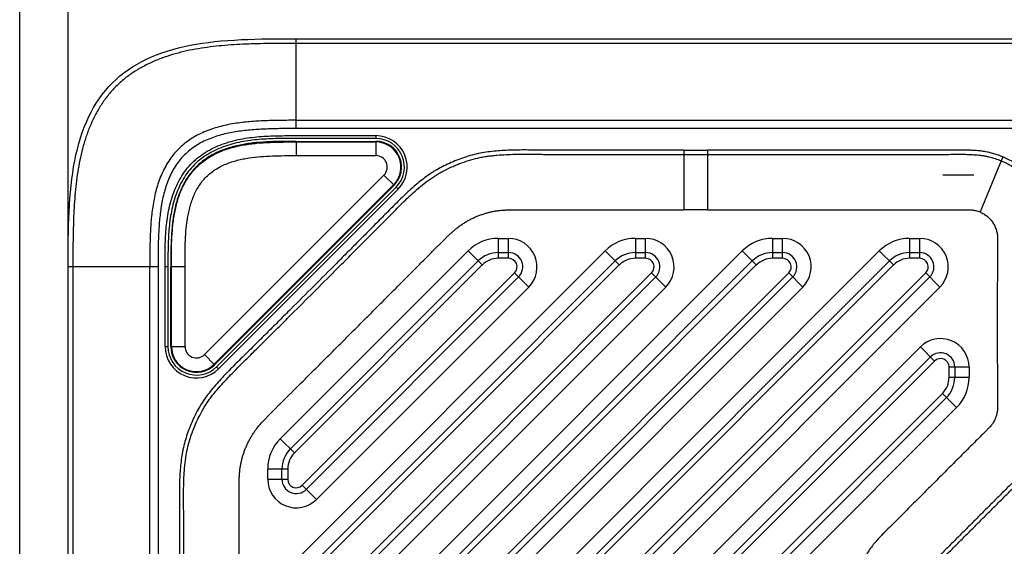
# Model space of a CAD drawing. Header units: millimetres. Extents: x 59 to 396, y 136 to 245.
# Tile 4 of 9: x 171 to 206, y 199 to 217. Entities that reach past the tile are written whole.
import ezdxf
from ezdxf.enums import TextEntityAlignment as Align

# ---------------------------------------------------------------- set-up
doc = ezdxf.new("R2010")
doc.units = ezdxf.units.MM
doc.header["$LTSCALE"] = 23.1
doc.layers.get('0').update_dxf_attribs({"linetype": 'CONTINUOUS'})
doc.layers.add('20_ALL_FEATURES', color=7, linetype='CONTINUOUS')
doc.layers.add('51__DRAFT_DIMS', color=7, linetype='CONTINUOUS')
doc.styles.get("Standard").update_dxf_attribs({"font": 'simfang.ttf'})
doc.dimstyles.new('DIMSTYLE_4', dxfattribs={"dimtxt": 3, "dimasz": 3, "dimexe": 2.5, "dimexo": 0.5, "dimgap": 0.75, "dimtad": 1, "dimdsep": 46, "dimtxsty": 'STANDARD', "dimblk": '_FILLED', "dimblk1": '_FILLED', "dimblk2": '_FILLED', "dimcen": 0.09, "dimclrt": 3, "dimazin": 2, "dimtp": 0.3, "dimtm": 0.3, "dimtfac": 1, "dimtofl": 0, "dimtmove": 0, "dimatfit": 3, "dimldrblk": '_FILLED', "dimfxl": 1, "dimtolj": 1, "dimarcsym": 0})

# ---------------------------------------------------------------- blocks, each defined once
blk = doc.blocks.new('_FILLED')
at = {"color": 0, "linetype": 'ByBlock'}
blk.add_solid([(0, 0), (-1, 0.167), (-1, -0.167)], dxfattribs=at)
blk = doc.blocks.new('*D4')
at = {"layer": '51__DRAFT_DIMS', "color": 4}
for p, q in [((172.942, 208.892), (172.942, 227.04)), ((287.142, 215.005), (287.142, 227.04)), ((172.942, 224.54), (230.042, 224.54)), ((287.142, 224.54), (230.042, 224.54))]:
    blk.add_line(p, q, dxfattribs=at)
at = {"layer": '51__DRAFT_DIMS', "color": 4, "xscale": 3, "yscale": 3, "zscale": 3, "rotation": 180}
blk.add_blockref('_FILLED', (172.942, 224.54), dxfattribs=at)
at = {"layer": '51__DRAFT_DIMS', "color": 4, "xscale": 3, "yscale": 3, "zscale": 3}
blk.add_blockref('_FILLED', (287.142, 224.54), dxfattribs=at)
at = {"layer": '51__DRAFT_DIMS', "color": 3}
blk.add_text('114.2', height=3, dxfattribs=at).set_placement((230.042, 225.29), align=Align.CENTER)
blk = doc.blocks.new('*D5')
at = {"layer": '51__DRAFT_DIMS', "color": 4}
for p, q in [((171.242, 195.53), (171.242, 240.614)), ((287.142, 215.005), (287.142, 240.614)), ((171.242, 238.114), (229.192, 238.114)), ((287.142, 238.114), (229.192, 238.114))]:
    blk.add_line(p, q, dxfattribs=at)
at = {"layer": '51__DRAFT_DIMS', "color": 4, "xscale": 3, "yscale": 3, "zscale": 3, "rotation": 180}
blk.add_blockref('_FILLED', (171.242, 238.114), dxfattribs=at)
at = {"layer": '51__DRAFT_DIMS', "color": 4, "xscale": 3, "yscale": 3, "zscale": 3}
blk.add_blockref('_FILLED', (287.142, 238.114), dxfattribs=at)
at = {"layer": '51__DRAFT_DIMS', "color": 3}
blk.add_text('115.9', height=3, dxfattribs=at).set_placement((229.192, 238.864), align=Align.CENTER)

msp = doc.modelspace()

# ---------------------------------------------------------------- linework, layer by layer
at = {"layer": '20_ALL_FEATURES', "color": 4}
for p, q in [((180.942, 213.238), (180.942, 216.392)), ((209.342, 216.226), (180.942, 216.226)), ((180.942, 213.53), (209.342, 213.53)), ((209.342, 213.238), (180.942, 213.238)), ((180.941, 212.793), (180.941, 212.293)), ((183.735, 212.992), (183.735, 212.892)), ((183.736, 212.793), (183.736, 212.293)), ((194.542, 212.483), (194.542, 210.393)), ((194.542, 212.483), (195.363, 212.482)), ((195.363, 212.482), (195.363, 210.392)), ((194.542, 212.334), (195.363, 212.334)), ((205.667, 212.11), (204.926, 210.316)), ((205.723, 212.247), (205.667, 212.11)), ((184.372, 211.257), (184.019, 211.61)), ((178.22, 204.82), (184.513, 211.115)), ((184.513, 211.115), (184.442, 211.185)), ((195.363, 210.392), (194.542, 210.393)), ((188.029, 209.392), (188.029, 208.692)), ((188.029, 209.392), (188.388, 209.392)), ((188.388, 208.692), (188.388, 209.392)), ((192.837, 209.392), (192.837, 208.692)), ((192.837, 209.392), (193.196, 209.392)), ((193.196, 208.692), (193.196, 209.392)), ((197.646, 209.392), (197.646, 208.692)), ((197.646, 209.392), (198.004, 209.392)), ((198.004, 208.692), (198.004, 209.392)), ((202.454, 209.392), (202.454, 208.692)), ((202.454, 209.392), (202.812, 209.392)), ((202.812, 208.692), (202.812, 209.392)), ((186.969, 208.953), (180.381, 202.365)), ((191.777, 208.953), (180.381, 197.556)), ((196.585, 208.953), (180.381, 192.748)), ((201.393, 208.953), (180.381, 187.939)), ((187.464, 208.458), (186.969, 208.953)), ((192.272, 208.458), (191.777, 208.953)), ((197.08, 208.458), (196.585, 208.953)), ((201.888, 208.458), (201.393, 208.953)), ((188.388, 208.692), (188.029, 208.692)), ((193.196, 208.692), (192.837, 208.692)), ((198.004, 208.692), (197.646, 208.692)), ((202.812, 208.692), (202.454, 208.692)), ((176.096, 208.392), (172.942, 208.392)), ((173.108, 208.392), (173.108, 175.653)), ((175.804, 176.77), (175.804, 208.392)), ((176.096, 208.392), (176.096, 176.77)), ((176.342, 205.598), (176.342, 208.392)), ((176.442, 208.392), (176.342, 208.392)), ((177.042, 208.392), (176.542, 208.392)), ((180.876, 201.87), (187.464, 208.458)), ((180.876, 197.061), (192.272, 208.458)), ((180.876, 192.253), (197.08, 208.458)), ((180.876, 187.444), (201.888, 208.458)), ((188.6, 208.18), (181.154, 200.734)), ((193.408, 208.18), (181.154, 195.925)), ((198.216, 208.18), (181.154, 191.116)), ((203.024, 208.18), (181.154, 186.308)), ((189.095, 207.685), (188.6, 208.18)), ((193.903, 207.685), (193.408, 208.18)), ((198.711, 207.685), (198.216, 208.18)), ((203.519, 207.685), (203.024, 208.18)), ((181.649, 200.239), (189.095, 207.685)), ((181.649, 195.43), (193.903, 207.685)), ((181.649, 190.621), (198.711, 207.685)), ((181.649, 185.813), (203.519, 207.685)), ((176.342, 205.598), (176.442, 205.598)), ((176.542, 205.599), (177.042, 205.599)), ((202.835, 205.586), (180.381, 183.131)), ((203.33, 205.091), (202.835, 205.586)), ((178.078, 204.963), (177.725, 205.316)), ((178.149, 204.891), (178.22, 204.82)), ((180.876, 182.636), (203.33, 205.091)), ((203.842, 204.521), (203.842, 204.879)), ((204.542, 204.879), (203.842, 204.879)), ((204.542, 204.879), (204.542, 204.521)), ((203.842, 204.521), (204.542, 204.521)), ((203.608, 203.955), (181.154, 181.499)), ((204.103, 203.46), (203.608, 203.955)), ((181.649, 181.004), (204.103, 203.46)), ((180.381, 202.365), (180.876, 201.87)), ((179.942, 200.946), (179.942, 201.304)), ((180.642, 201.304), (179.942, 201.304)), ((180.642, 201.304), (180.642, 200.946)), ((179.942, 200.946), (180.642, 200.946)), ((181.154, 200.734), (181.649, 200.239))]:
    msp.add_line(p, q, dxfattribs=at)
at = {"layer": '20_ALL_FEATURES', "color": 7}
for p, q in [((180.942, 216.392), (209.342, 216.392)), ((180.941, 212.793), (183.736, 212.793)), ((180.941, 212.772), (183.736, 212.772)), ((180.941, 212.293), (183.736, 212.293)), ((184.019, 211.61), (177.725, 205.316)), ((203.622, 211.623), (204.704, 211.623)), ((184.357, 211.272), (178.064, 204.978)), ((178.078, 204.963), (184.372, 211.257)), ((178.149, 204.891), (184.442, 211.185)), ((188.029, 208.892), (188.388, 208.892)), ((192.837, 208.892), (193.196, 208.892)), ((197.646, 208.892), (198.004, 208.892)), ((202.454, 208.892), (202.812, 208.892)), ((172.942, 173.731), (172.942, 208.392)), ((176.442, 208.392), (176.442, 205.598)), ((176.542, 205.599), (176.542, 208.392)), ((176.563, 205.599), (176.563, 208.392)), ((177.042, 205.599), (177.042, 208.392)), ((180.735, 202.011), (187.322, 208.599)), ((180.735, 197.203), (192.13, 208.599)), ((180.735, 192.394), (196.938, 208.599)), ((180.735, 187.586), (201.746, 208.599)), ((188.741, 208.039), (181.296, 200.592)), ((193.55, 208.039), (181.296, 195.784)), ((198.358, 208.039), (181.296, 190.975)), ((203.166, 208.039), (181.296, 186.166)), ((180.735, 182.777), (203.188, 205.233)), ((204.042, 204.879), (204.042, 204.521)), ((203.749, 203.814), (181.296, 181.358)), ((180.442, 200.946), (180.442, 201.304))]:
    msp.add_line(p, q, dxfattribs=at)
at = {"layer": '20_ALL_FEATURES', "color": 4}
for centre, radius, start, end in [((183.735, 211.892), 1.1, 315.0071, 90), ((188.029, 207.892), 1.5, 90, 135.0028), ((188.388, 208.392), 1, 315.0028, 90), ((192.837, 207.892), 1.5, 90, 135.0028), ((193.196, 208.392), 1, 315.0028, 90), ((197.646, 207.892), 1.5, 90, 135.0028), ((198.004, 208.392), 1, 315.0028, 90), ((202.454, 207.892), 1.5, 90, 135.0028), ((202.812, 208.392), 1, 315.0028, 90), ((188.029, 207.892), 0.8, 90, 135.0028), ((188.388, 208.392), 0.3, 315.0028, 90), ((192.837, 207.892), 0.8, 90, 135.0028), ((193.196, 208.392), 0.3, 315.0028, 90), ((197.646, 207.892), 0.8, 90, 135.0028), ((198.004, 208.392), 0.3, 315.0028, 90), ((202.454, 207.892), 0.8, 90, 135.0028), ((202.812, 208.392), 0.3, 315.0028, 90), ((203.542, 204.879), 1, 0, 135.0028), ((177.442, 205.598), 1.1, 180, 315.0071), ((203.542, 204.879), 0.3, 0, 135.0028), ((203.042, 204.521), 0.8, 315.0028, 360), ((203.042, 204.521), 1.5, 315.0028, 360), ((181.442, 201.304), 1.5, 135.0028, 180), ((181.442, 201.304), 0.8, 135.0028, 180), ((180.942, 200.946), 1, 180, 315.0028), ((180.942, 200.946), 0.3, 180, 315.0028)]:
    msp.add_arc(centre, radius, start, end, dxfattribs=at)
at = {"layer": '20_ALL_FEATURES', "color": 7}
for centre, radius, start, end in [((183.735, 211.892), 1, 315.0071, 90), ((183.736, 211.893), 0.9, 315.018, 89.9891), ((183.736, 211.893), 0.879, 315, 90.0071), ((183.736, 211.893), 0.4, 315.0031, 90.004), ((188.029, 207.892), 1, 90, 135.0028), ((188.388, 208.392), 0.5, 315.0028, 90), ((192.837, 207.892), 1, 90, 135.0028), ((193.196, 208.392), 0.5, 315.0028, 90), ((197.646, 207.892), 1, 90, 135.0028), ((198.004, 208.392), 0.5, 315.0028, 90), ((202.454, 207.892), 1, 90, 135.0028), ((202.812, 208.392), 0.5, 315.0029, 90), ((177.442, 205.598), 1, 180, 315.0071), ((177.442, 205.599), 0.9, 180.0251, 314.982), ((177.442, 205.599), 0.879, 180.0071, 315), ((177.442, 205.599), 0.4, 180.0099, 314.9972), ((203.542, 204.879), 0.5, 0, 135.0028), ((203.042, 204.521), 1, 315.0028, 360), ((181.442, 201.304), 1, 135.0028, 180), ((180.942, 200.946), 0.5, 180, 315.0028)]:
    msp.add_arc(centre, radius, start, end, dxfattribs=at)
for points, knots in [([(172.942, 208.392), (172.942, 209.699), (172.968, 212.297), (174.237, 215.097), (177.037, 216.366), (179.635, 216.392), (180.942, 216.392)], [0, 0, 0, 0, 0.25, 0.5, 0.75, 1, 1, 1, 1]), ([(183.735, 212.892), (183.517, 212.892), (183.08, 212.892), (182.424, 212.892), (181.769, 212.892), (181.222, 212.892), (180.785, 212.893), (180.349, 212.891), (179.806, 212.878), (179.267, 212.824), (178.844, 212.741), (178.429, 212.626), (178.031, 212.461), (177.667, 212.235), (177.419, 212.034), (177.2, 211.801), (177.014, 211.539), (176.859, 211.258), (176.692, 210.862), (176.55, 210.342), (176.468, 209.698), (176.442, 209.047), (176.442, 208.611), (176.442, 208.392)], [0, 0, 0, 0, 0.0625, 0.125, 0.1875, 0.25, 0.28125, 0.3125, 0.375, 0.4375, 0.46875, 0.5, 0.5625, 0.59375, 0.625, 0.65625, 0.6875, 0.71875, 0.75, 0.8125, 0.875, 0.9375, 1, 1, 1, 1]), ([(180.941, 212.793), (180.786, 212.793), (180.476, 212.792), (180.011, 212.782), (179.547, 212.752), (179.086, 212.692), (178.632, 212.59), (178.193, 212.432), (177.784, 212.207), (177.423, 211.911), (177.126, 211.55), (176.902, 211.14), (176.744, 210.702), (176.642, 210.248), (176.582, 209.786), (176.552, 209.322), (176.542, 208.857), (176.542, 208.547), (176.542, 208.392)], [0, 0, 0, 0, 0.062527, 0.125054, 0.187579, 0.250098, 0.312605, 0.375092, 0.437554, 0.5, 0.562446, 0.624908, 0.687395, 0.749902, 0.812421, 0.874946, 0.937473, 1, 1, 1, 1]), ([(176.563, 208.392), (176.563, 208.546), (176.563, 208.855), (176.573, 209.318), (176.602, 209.78), (176.662, 210.239), (176.763, 210.692), (176.92, 211.129), (177.143, 211.536), (177.438, 211.896), (177.797, 212.191), (178.205, 212.414), (178.642, 212.57), (179.094, 212.672), (179.553, 212.732), (180.015, 212.761), (180.478, 212.771), (180.787, 212.772), (180.941, 212.772)], [0, 0, 0, 0, 0.062528, 0.125055, 0.18758, 0.250099, 0.312606, 0.375093, 0.437556, 0.500001, 0.562446, 0.624909, 0.687396, 0.749903, 0.812422, 0.874945, 0.937472, 1, 1, 1, 1]), ([(177.042, 208.392), (177.042, 208.531), (177.042, 208.808), (177.049, 209.224), (177.071, 209.639), (177.11, 209.984), (177.158, 210.257), (177.204, 210.46), (177.262, 210.66), (177.334, 210.855), (177.421, 211.044), (177.524, 211.225), (177.645, 211.394), (177.784, 211.549), (177.939, 211.688), (178.109, 211.81), (178.289, 211.913), (178.478, 212), (178.674, 212.072), (178.874, 212.13), (179.076, 212.176), (179.35, 212.224), (179.694, 212.263), (180.109, 212.285), (180.525, 212.292), (180.803, 212.293), (180.941, 212.293)], [0, 0, 0, 0, 0.062505, 0.125009, 0.18751, 0.250007, 0.28126, 0.312512, 0.343764, 0.375015, 0.406265, 0.437512, 0.468757, 0.500002, 0.531246, 0.562491, 0.593738, 0.624988, 0.656239, 0.687491, 0.718743, 0.749996, 0.812492, 0.874992, 0.937495, 1, 1, 1, 1])]:
    msp.add_open_spline(points, degree=3, knots=knots, dxfattribs=at)
at = {"layer": '20_ALL_FEATURES', "color": 4}
for points, knots in [([(180.942, 216.226), (180.664, 216.226), (180.247, 216.226), (179.691, 216.217), (179.274, 216.205), (178.857, 216.185), (178.303, 216.147), (177.612, 216.07), (176.929, 215.932), (176.396, 215.774), (176.005, 215.627), (175.626, 215.451), (175.265, 215.242), (174.925, 214.999), (174.614, 214.721), (174.335, 214.409), (174.092, 214.07), (173.883, 213.708), (173.707, 213.33), (173.561, 212.939), (173.402, 212.405), (173.265, 211.723), (173.172, 210.893), (173.126, 210.06), (173.109, 209.226), (173.108, 208.67), (173.108, 208.392)], [0, 0, 0, 0, 0.062506, 0.093759, 0.125013, 0.156266, 0.18752, 0.250019, 0.312506, 0.343759, 0.375013, 0.406264, 0.437517, 0.468765, 0.500011, 0.531256, 0.562503, 0.59375, 0.625, 0.656251, 0.687503, 0.749987, 0.812485, 0.874988, 0.937494, 1, 1, 1, 1]), ([(180.942, 213.53), (180.76, 213.53), (180.396, 213.529), (179.851, 213.518), (179.306, 213.487), (178.854, 213.434), (178.496, 213.367), (178.231, 213.303), (177.969, 213.223), (177.715, 213.125), (177.468, 213.007), (177.233, 212.869), (177.011, 212.709), (176.808, 212.526), (176.625, 212.323), (176.465, 212.102), (176.327, 211.866), (176.209, 211.619), (176.111, 211.365), (176.031, 211.104), (175.967, 210.838), (175.9, 210.481), (175.848, 210.028), (175.817, 209.484), (175.805, 208.938), (175.804, 208.574), (175.804, 208.392)], [0, 0, 0, 0, 0.062501, 0.125003, 0.187502, 0.25, 0.281254, 0.312509, 0.343761, 0.375013, 0.406265, 0.437514, 0.468762, 0.500009, 0.531254, 0.5625, 0.593748, 0.624997, 0.656247, 0.687499, 0.718751, 0.750004, 0.812499, 0.874998, 0.937499, 1, 1, 1, 1]), ([(180.942, 213.238), (180.77, 213.24), (180.511, 213.241), (180.167, 213.234), (179.908, 213.225), (179.65, 213.213), (179.392, 213.196), (179.135, 213.172), (178.878, 213.139), (178.624, 213.095), (178.371, 213.038), (178.123, 212.966), (177.88, 212.876), (177.645, 212.769), (177.42, 212.641), (177.209, 212.491), (177.016, 212.318), (176.843, 212.125), (176.693, 211.914), (176.566, 211.689), (176.458, 211.454), (176.369, 211.211), (176.296, 210.963), (176.239, 210.711), (176.195, 210.456), (176.162, 210.199), (176.139, 209.942), (176.122, 209.684), (176.109, 209.426), (176.1, 209.168), (176.094, 208.823), (176.094, 208.565), (176.096, 208.392)], [0, 0, 0, 0, 0.0625, 0.09375, 0.125, 0.156251, 0.187502, 0.218754, 0.250006, 0.281259, 0.312515, 0.343768, 0.375021, 0.406271, 0.437518, 0.468765, 0.500009, 0.531253, 0.562497, 0.593743, 0.624991, 0.656241, 0.687492, 0.718744, 0.749996, 0.781247, 0.812499, 0.843749, 0.875, 0.906251, 0.9375, 1, 1, 1, 1]), ([(176.342, 208.392), (176.342, 208.611), (176.342, 208.939), (176.355, 209.377), (176.382, 209.815), (176.451, 210.362), (176.597, 210.895), (176.769, 211.302), (176.929, 211.593), (177.122, 211.864), (177.351, 212.107), (177.609, 212.317), (177.892, 212.492), (178.191, 212.636), (178.502, 212.75), (178.821, 212.838), (179.145, 212.902), (179.472, 212.945), (179.8, 212.972), (180.129, 212.986), (180.457, 212.992), (180.785, 212.993), (181.113, 212.992), (181.441, 212.992), (181.878, 212.992), (182.424, 212.992), (183.08, 212.992), (183.517, 212.992), (183.735, 212.992)], [0, 0, 0, 0, 0.06225, 0.093428, 0.124641, 0.187164, 0.249809, 0.281212, 0.312671, 0.344184, 0.375724, 0.40726, 0.438729, 0.470147, 0.501522, 0.532864, 0.564175, 0.595447, 0.626678, 0.657871, 0.689031, 0.720153, 0.751254, 0.782346, 0.813437, 0.875625, 0.937813, 1, 1, 1, 1]), ([(194.542, 212.483), (194.164, 212.483), (193.597, 212.482), (192.841, 212.482), (192.274, 212.481), (191.707, 212.48), (191.14, 212.481), (190.573, 212.481), (190.1, 212.483), (189.722, 212.485), (189.438, 212.487), (189.155, 212.489), (188.871, 212.49), (188.588, 212.487), (188.304, 212.479), (188.021, 212.461), (187.739, 212.433), (187.458, 212.392), (187.089, 212.312), (186.728, 212.196), (186.378, 212.052), (186.121, 211.933), (185.912, 211.821), (185.75, 211.724), (185.592, 211.621), (185.4, 211.483), (185.105, 211.245), (184.825, 210.992), (184.553, 210.729), (184.353, 210.528), (184.153, 210.327), (183.887, 210.058), (183.555, 209.722), (183.155, 209.32), (182.755, 208.918), (182.222, 208.382), (181.554, 207.713), (180.885, 207.046), (180.35, 206.512), (179.948, 206.112), (179.545, 205.712), (179.21, 205.38), (178.941, 205.114), (178.74, 204.914), (178.54, 204.713), (178.344, 204.508), (178.154, 204.298), (177.97, 204.082), (177.795, 203.858), (177.634, 203.624), (177.49, 203.38), (177.36, 203.128), (177.245, 202.868), (177.142, 202.604), (177.053, 202.335), (176.993, 202.106), (176.954, 201.921), (176.921, 201.735), (176.89, 201.501), (176.866, 201.218), (176.847, 200.84), (176.841, 200.368), (176.847, 199.801), (176.849, 199.234), (176.851, 198.667), (176.852, 198.099), (176.853, 197.532), (176.854, 196.776), (176.854, 195.831), (176.853, 194.697), (176.852, 193.563), (176.852, 192.429), (176.851, 191.295), (176.852, 189.783), (176.852, 188.648), (176.852, 187.892)], [0, 0, 0, 0, 0.03125, 0.046874, 0.062499, 0.078124, 0.093749, 0.109374, 0.124999, 0.132811, 0.140623, 0.148436, 0.156248, 0.164061, 0.171874, 0.179687, 0.1875, 0.195313, 0.203126, 0.218745, 0.226558, 0.234371, 0.242185, 0.246092, 0.249998, 0.257811, 0.265624, 0.281248, 0.289061, 0.296873, 0.304686, 0.312498, 0.328123, 0.343748, 0.359372, 0.374997, 0.406247, 0.437496, 0.453121, 0.468746, 0.484371, 0.499996, 0.507808, 0.515621, 0.523433, 0.531246, 0.539059, 0.546872, 0.554685, 0.562499, 0.570312, 0.578125, 0.585938, 0.593751, 0.601564, 0.609377, 0.613284, 0.617191, 0.625004, 0.632817, 0.640629, 0.656254, 0.671879, 0.687504, 0.703128, 0.718753, 0.734378, 0.750003, 0.781253, 0.812502, 0.843752, 0.875001, 0.906251, 0.937501, 1, 1, 1, 1]), ([(205.723, 212.247), (205.672, 212.268), (205.57, 212.307), (205.414, 212.359), (205.254, 212.402), (205.092, 212.434), (204.929, 212.456), (204.766, 212.471), (204.603, 212.48), (204.439, 212.486), (204.276, 212.488), (204.114, 212.487), (203.952, 212.486), (203.736, 212.485), (203.466, 212.484), (203.142, 212.483), (202.818, 212.482), (202.385, 212.482), (201.845, 212.481), (201.197, 212.481), (200.549, 212.481), (199.901, 212.482), (199.253, 212.482), (198.604, 212.483), (197.74, 212.483), (196.66, 212.482), (195.795, 212.482), (195.363, 212.482)], [0, 0, 0, 0, 0.015806, 0.031656, 0.047542, 0.063438, 0.079271, 0.095044, 0.110775, 0.126477, 0.142173, 0.157813, 0.173404, 0.188999, 0.220188, 0.251377, 0.282567, 0.313757, 0.376138, 0.438522, 0.500906, 0.563293, 0.62568, 0.688068, 0.750455, 0.875229, 1, 1, 1, 1]), ([(177, 187.892), (177, 188.612), (177, 189.692), (177, 191.133), (177, 192.215), (177, 193.297), (177.001, 194.381), (177.002, 195.463), (177.002, 196.544), (177.001, 197.442), (177, 198.159), (176.999, 198.694), (176.997, 199.14), (176.996, 199.495), (176.994, 199.761), (176.993, 200.026), (176.991, 200.294), (176.991, 200.57), (176.998, 200.864), (177.012, 201.179), (177.034, 201.454), (177.063, 201.678), (177.098, 201.901), (177.16, 202.174), (177.258, 202.493), (177.378, 202.804), (177.514, 203.108), (177.645, 203.353), (177.761, 203.544), (177.855, 203.684), (177.955, 203.822), (178.094, 204), (178.272, 204.209), (178.484, 204.44), (178.687, 204.651), (178.881, 204.846), (179.071, 205.034), (179.259, 205.221), (179.448, 205.408), (179.701, 205.658), (180.017, 205.973), (180.398, 206.351), (180.907, 206.859), (181.545, 207.495), (182.181, 208.132), (182.689, 208.642), (183.069, 209.024), (183.447, 209.404), (183.761, 209.721), (184.011, 209.973), (184.198, 210.162), (184.385, 210.35), (184.575, 210.542), (184.776, 210.74), (184.997, 210.947), (185.238, 211.162), (185.455, 211.338), (185.638, 211.472), (185.824, 211.597), (186.064, 211.738), (186.314, 211.861), (186.518, 211.95), (186.724, 212.032), (186.986, 212.124), (187.255, 212.197), (187.474, 212.242), (187.642, 212.27), (187.811, 212.291), (188.034, 212.314), (188.301, 212.331), (188.605, 212.34), (188.888, 212.343), (189.158, 212.341), (189.422, 212.338), (189.686, 212.337), (189.952, 212.335), (190.308, 212.334), (190.754, 212.333), (191.473, 212.332), (192.375, 212.333), (193.459, 212.334), (194.181, 212.335), (194.542, 212.335)], [0, 0, 0, 0, 0.059895, 0.089867, 0.119862, 0.149885, 0.179932, 0.209968, 0.239948, 0.26983, 0.284721, 0.299571, 0.314375, 0.321758, 0.329128, 0.336483, 0.343844, 0.351412, 0.359488, 0.368304, 0.377638, 0.382377, 0.387101, 0.396405, 0.405633, 0.414874, 0.424114, 0.433341, 0.437976, 0.442656, 0.447385, 0.452125, 0.461444, 0.470219, 0.478246, 0.485778, 0.493119, 0.500466, 0.507836, 0.515227, 0.530062, 0.544959, 0.559903, 0.589877, 0.619872, 0.634843, 0.649777, 0.664661, 0.67948, 0.686861, 0.694221, 0.701558, 0.70895, 0.716674, 0.725036, 0.734115, 0.74355, 0.748282, 0.752966, 0.762216, 0.771449, 0.776071, 0.780693, 0.789925, 0.799166, 0.803839, 0.808565, 0.813309, 0.818025, 0.827164, 0.835597, 0.843341, 0.850712, 0.858009, 0.865339, 0.872699, 0.880088, 0.89494, 0.909872, 0.939893, 0.969977, 1, 1, 1, 1]), ([(195.363, 212.334), (195.778, 212.334), (196.607, 212.334), (197.852, 212.334), (198.891, 212.334), (199.723, 212.334), (200.348, 212.334), (200.973, 212.333), (201.596, 212.333), (202.216, 212.333), (202.833, 212.334), (203.345, 212.336), (203.752, 212.337), (204.004, 212.338), (204.209, 212.34), (204.374, 212.339), (204.562, 212.334), (204.736, 212.325), (204.887, 212.311), (205.004, 212.297), (205.12, 212.278), (205.271, 212.246), (205.454, 212.192), (205.596, 212.139), (205.667, 212.11)], [0, 0, 0, 0, 0.120328, 0.240768, 0.361452, 0.421924, 0.48245, 0.542932, 0.603269, 0.663363, 0.723112, 0.782417, 0.811871, 0.841177, 0.855817, 0.871315, 0.889201, 0.910348, 0.921697, 0.933226, 0.944695, 0.955933, 0.977964, 1, 1, 1, 1]), ([(205.667, 212.11), (205.792, 212.058), (206.037, 211.937), (206.374, 211.706), (206.676, 211.43), (206.938, 211.116), (207.152, 210.768), (207.29, 210.456), (207.375, 210.198), (207.424, 210), (207.455, 209.799), (207.474, 209.594), (207.485, 209.387), (207.49, 209.179), (207.489, 208.97), (207.488, 208.759), (207.487, 208.548), (207.486, 208.267), (207.485, 207.916), (207.484, 207.494), (207.483, 207.073), (207.483, 206.651), (207.483, 206.229), (207.483, 205.807), (207.484, 205.386), (207.484, 205.034), (207.485, 204.753), (207.486, 204.542), (207.487, 204.332), (207.488, 204.121), (207.489, 203.91), (207.49, 203.701), (207.486, 203.492), (207.475, 203.285), (207.457, 203.08), (207.428, 202.878), (207.382, 202.68), (207.319, 202.486), (207.243, 202.297), (207.158, 202.111), (207.059, 201.933), (206.945, 201.764), (206.818, 201.604), (206.683, 201.448), (206.541, 201.296), (206.394, 201.147), (206.245, 201), (206.095, 200.852), (205.945, 200.703), (205.745, 200.505), (205.496, 200.257), (205.198, 199.96), (204.9, 199.661), (204.602, 199.363), (204.304, 199.065), (204.055, 198.816), (203.856, 198.618), (203.707, 198.469), (203.558, 198.32), (203.409, 198.171), (203.26, 198.022), (203.135, 197.898), (203.036, 197.799), (202.961, 197.725), (202.898, 197.662), (202.849, 197.612), (202.811, 197.573), (202.773, 197.534), (202.735, 197.492), (202.698, 197.447), (202.665, 197.4), (202.634, 197.35), (202.606, 197.301), (202.579, 197.249), (202.549, 197.177), (202.526, 197.104), (202.507, 197.029), (202.496, 196.972), (202.488, 196.914), (202.485, 196.857), (202.483, 196.802), (202.482, 196.695), (202.482, 196.536), (202.482, 196.324), (202.482, 196.114), (202.483, 195.903), (202.483, 195.692), (202.483, 195.411), (202.483, 195.06), (202.484, 194.638), (202.484, 194.216), (202.484, 193.795), (202.484, 193.373), (202.484, 192.811), (202.484, 192.108), (202.484, 191.265), (202.484, 190.422), (202.484, 189.579), (202.484, 188.736), (202.484, 188.173), (202.484, 187.892)], [0, 0, 0, 0, 0.015168, 0.030344, 0.045523, 0.06069, 0.075859, 0.091056, 0.09864, 0.106183, 0.113752, 0.121412, 0.129134, 0.136876, 0.144668, 0.152518, 0.160367, 0.168217, 0.183915, 0.199614, 0.215312, 0.231011, 0.24671, 0.262408, 0.278107, 0.293806, 0.301655, 0.309505, 0.317354, 0.325203, 0.333054, 0.340856, 0.348598, 0.356325, 0.363994, 0.371578, 0.379112, 0.386683, 0.394313, 0.401921, 0.409472, 0.417013, 0.42464, 0.432334, 0.440069, 0.447824, 0.455662, 0.463514, 0.471365, 0.479216, 0.494917, 0.510616, 0.526314, 0.542011, 0.557707, 0.573401, 0.581248, 0.589095, 0.596941, 0.604788, 0.612633, 0.620479, 0.624402, 0.628332, 0.632275, 0.634255, 0.636249, 0.63827, 0.640358, 0.642546, 0.644757, 0.646886, 0.649004, 0.65116, 0.653366, 0.657671, 0.659787, 0.661969, 0.664181, 0.666305, 0.668344, 0.670343, 0.678242, 0.686093, 0.69394, 0.701787, 0.709634, 0.717482, 0.733176, 0.748871, 0.764566, 0.780261, 0.795956, 0.811651, 0.843043, 0.874434, 0.905826, 0.937217, 0.968609, 1, 1, 1, 1]), ([(202.632, 187.892), (202.632, 188.173), (202.632, 188.736), (202.632, 189.579), (202.632, 190.422), (202.632, 191.265), (202.632, 192.108), (202.632, 192.811), (202.632, 193.373), (202.632, 193.795), (202.632, 194.217), (202.632, 194.638), (202.632, 195.06), (202.631, 195.411), (202.631, 195.692), (202.631, 195.903), (202.63, 196.114), (202.63, 196.325), (202.63, 196.5), (202.63, 196.623), (202.63, 196.693), (202.631, 196.745), (202.631, 196.798), (202.633, 196.849), (202.636, 196.899), (202.642, 196.948), (202.652, 196.997), (202.668, 197.062), (202.688, 197.125), (202.714, 197.186), (202.737, 197.231), (202.761, 197.275), (202.788, 197.317), (202.816, 197.358), (202.848, 197.396), (202.882, 197.433), (202.918, 197.471), (202.954, 197.508), (203.004, 197.558), (203.066, 197.62), (203.14, 197.694), (203.24, 197.793), (203.364, 197.917), (203.514, 198.066), (203.663, 198.215), (203.812, 198.364), (203.961, 198.513), (204.16, 198.712), (204.408, 198.96), (204.706, 199.258), (205.004, 199.557), (205.303, 199.855), (205.601, 200.152), (205.85, 200.4), (206.049, 200.598), (206.199, 200.747), (206.349, 200.895), (206.499, 201.043), (206.648, 201.194), (206.793, 201.349), (206.933, 201.51), (207.065, 201.678), (207.185, 201.856), (207.29, 202.043), (207.38, 202.238), (207.458, 202.437), (207.525, 202.641), (207.574, 202.85), (207.604, 203.062), (207.623, 203.275), (207.634, 203.487), (207.638, 203.699), (207.637, 203.91), (207.636, 204.121), (207.635, 204.332), (207.634, 204.543), (207.633, 204.754), (207.633, 205.035), (207.632, 205.386), (207.631, 205.808), (207.631, 206.229), (207.631, 206.651), (207.631, 207.072), (207.632, 207.494), (207.633, 207.915), (207.634, 208.267), (207.635, 208.548), (207.636, 208.759), (207.637, 208.97), (207.638, 209.181), (207.633, 209.393), (207.622, 209.606), (207.602, 209.818), (207.569, 210.03), (207.517, 210.238), (207.45, 210.442), (207.37, 210.641), (207.246, 210.898), (207.059, 211.203), (206.784, 211.533), (206.466, 211.822), (206.112, 212.065), (205.855, 212.193), (205.723, 212.247)], [0, 0, 0, 0, 0.031188, 0.062376, 0.093564, 0.124751, 0.155939, 0.187127, 0.202721, 0.218316, 0.23391, 0.249504, 0.265099, 0.280693, 0.28849, 0.296288, 0.304085, 0.311882, 0.319678, 0.323569, 0.325511, 0.327449, 0.32938, 0.33129, 0.333153, 0.334965, 0.336795, 0.338664, 0.342357, 0.344173, 0.346018, 0.347885, 0.349746, 0.351559, 0.353386, 0.355269, 0.357189, 0.359122, 0.361062, 0.364951, 0.368847, 0.372746, 0.380544, 0.388342, 0.396139, 0.403937, 0.411735, 0.419532, 0.435127, 0.45072, 0.466314, 0.481907, 0.497499, 0.51309, 0.520886, 0.528681, 0.536476, 0.544278, 0.55212, 0.559972, 0.567844, 0.575747, 0.583691, 0.591631, 0.599544, 0.607447, 0.615376, 0.623322, 0.631246, 0.639129, 0.646986, 0.654834, 0.662654, 0.670449, 0.678246, 0.686042, 0.693838, 0.701634, 0.717227, 0.732819, 0.748412, 0.764004, 0.779597, 0.795189, 0.810782, 0.826374, 0.83417, 0.841966, 0.849763, 0.857587, 0.865436, 0.873294, 0.881182, 0.889112, 0.897055, 0.904978, 0.912894, 0.920809, 0.936643, 0.952481, 0.968316, 0.984154, 1, 1, 1, 1]), ([(178.943, 187.892), (178.943, 188.064), (178.942, 188.322), (178.942, 188.666), (178.942, 188.924), (178.942, 189.182), (178.942, 189.44), (178.942, 189.698), (178.942, 189.956), (178.942, 190.213), (178.942, 190.471), (178.942, 190.729), (178.942, 190.987), (178.942, 191.245), (178.942, 191.503), (178.942, 191.761), (178.942, 192.019), (178.942, 192.277), (178.942, 192.621), (178.942, 193.05), (178.942, 193.566), (178.942, 194.082), (178.943, 194.512), (178.943, 194.856), (178.943, 195.114), (178.943, 195.372), (178.943, 195.629), (178.943, 195.887), (178.943, 196.403), (178.943, 196.919), (178.943, 197.435), (178.942, 197.693), (178.942, 197.951), (178.942, 198.208), (178.941, 198.466), (178.941, 198.724), (178.941, 198.982), (178.94, 199.24), (178.94, 199.455), (178.939, 199.627), (178.938, 199.756), (178.938, 199.885), (178.938, 200.014), (178.937, 200.143), (178.937, 200.272), (178.937, 200.401), (178.937, 200.573), (178.938, 200.745), (178.942, 200.916), (178.947, 201.045), (178.956, 201.174), (178.968, 201.302), (178.987, 201.43), (179.013, 201.556), (179.043, 201.682), (179.079, 201.806), (179.12, 201.928), (179.167, 202.048), (179.219, 202.166), (179.276, 202.282), (179.337, 202.395), (179.393, 202.488), (179.439, 202.56), (179.475, 202.613), (179.513, 202.666), (179.591, 202.769), (179.688, 202.883), (179.804, 203.01), (179.893, 203.103), (179.983, 203.196), (180.074, 203.287), (180.165, 203.379), (180.256, 203.47), (180.332, 203.546), (180.393, 203.607), (180.454, 203.667), (180.531, 203.742), (180.606, 203.819), (180.667, 203.879), (180.728, 203.94), (180.805, 204.015), (180.896, 204.106), (181.018, 204.228), (181.17, 204.379), (181.414, 204.622), (181.718, 204.926), (182.084, 205.29), (182.449, 205.654), (182.813, 206.019), (183.178, 206.384), (183.543, 206.749), (183.907, 207.114), (184.271, 207.479), (184.575, 207.783), (184.817, 208.027), (184.999, 208.21), (185.181, 208.393), (185.363, 208.575), (185.545, 208.758), (185.697, 208.911), (185.818, 209.033), (185.909, 209.124), (186, 209.215), (186.092, 209.306), (186.184, 209.396), (186.276, 209.486), (186.37, 209.574), (186.466, 209.66), (186.565, 209.743), (186.667, 209.822), (186.773, 209.896), (186.864, 209.953), (186.938, 209.997), (186.994, 210.028), (187.051, 210.058), (187.109, 210.087), (187.167, 210.115), (187.226, 210.141), (187.285, 210.167), (187.345, 210.191), (187.406, 210.213), (187.467, 210.234), (187.528, 210.254), (187.59, 210.273), (187.652, 210.29), (187.735, 210.312), (187.84, 210.335), (187.967, 210.357), (188.095, 210.373), (188.224, 210.384), (188.352, 210.39), (188.481, 210.395), (188.61, 210.396), (188.739, 210.396), (188.868, 210.397), (188.997, 210.397), (189.126, 210.396), (189.255, 210.396), (189.427, 210.395), (189.642, 210.394), (189.9, 210.393), (190.158, 210.393), (190.501, 210.392), (190.931, 210.392), (191.447, 210.391), (191.963, 210.391), (192.651, 210.392), (193.51, 210.393), (194.198, 210.393), (194.542, 210.393)], [0, 0, 0, 0, 0.015625, 0.023437, 0.03125, 0.039062, 0.046875, 0.054687, 0.0625, 0.070312, 0.078125, 0.085937, 0.09375, 0.101562, 0.109375, 0.117187, 0.125, 0.132812, 0.140625, 0.15625, 0.171875, 0.1875, 0.203125, 0.210937, 0.21875, 0.226562, 0.234375, 0.242187, 0.25, 0.28125, 0.289062, 0.296875, 0.304687, 0.3125, 0.320312, 0.328125, 0.335937, 0.34375, 0.351562, 0.355468, 0.359375, 0.363281, 0.367187, 0.371093, 0.375, 0.378906, 0.382812, 0.390624, 0.394531, 0.398437, 0.402343, 0.406249, 0.410156, 0.414062, 0.417968, 0.421875, 0.425781, 0.429687, 0.433593, 0.4375, 0.441406, 0.445312, 0.447265, 0.449218, 0.451172, 0.453125, 0.460936, 0.464842, 0.468748, 0.472654, 0.476561, 0.480467, 0.484373, 0.488279, 0.490233, 0.492186, 0.496092, 0.499998, 0.501951, 0.503904, 0.507811, 0.511717, 0.515623, 0.523436, 0.531248, 0.546873, 0.562498, 0.578123, 0.593748, 0.609373, 0.624998, 0.640623, 0.656248, 0.671873, 0.679685, 0.687498, 0.69531, 0.703123, 0.710935, 0.718748, 0.722654, 0.72656, 0.730467, 0.734373, 0.738279, 0.742185, 0.746092, 0.749998, 0.753904, 0.757811, 0.761717, 0.765623, 0.767577, 0.76953, 0.771483, 0.773436, 0.77539, 0.777343, 0.779296, 0.781249, 0.783203, 0.785156, 0.787109, 0.789062, 0.791016, 0.792969, 0.796875, 0.800781, 0.804688, 0.808594, 0.8125, 0.816406, 0.820313, 0.824219, 0.828125, 0.832031, 0.835938, 0.839844, 0.84375, 0.851563, 0.859375, 0.867188, 0.875, 0.890625, 0.90625, 0.921875, 0.9375, 0.96875, 1, 1, 1, 1]), ([(195.363, 210.392), (195.779, 210.392), (196.611, 210.392), (197.857, 210.392), (198.894, 210.392), (199.722, 210.392), (200.342, 210.392), (200.963, 210.392), (201.481, 210.392), (201.897, 210.392), (202.21, 210.392), (202.523, 210.392), (202.838, 210.392), (203.154, 210.393), (203.472, 210.393), (203.737, 210.393), (203.95, 210.394), (204.111, 210.394), (204.268, 210.394), (204.413, 210.394), (204.521, 210.393), (204.593, 210.391), (204.634, 210.388), (204.671, 210.385), (204.705, 210.38), (204.74, 210.373), (204.789, 210.362), (204.851, 210.344), (204.901, 210.326), (204.926, 210.316)], [0, 0, 0, 0, 0.13036, 0.26059, 0.390542, 0.455369, 0.520135, 0.58495, 0.649931, 0.682518, 0.715191, 0.747962, 0.780846, 0.813857, 0.847011, 0.88032, 0.897038, 0.9138, 0.930555, 0.946327, 0.959369, 0.964422, 0.968679, 0.972427, 0.975953, 0.979546, 0.983416, 0.991708, 1, 1, 1, 1]), ([(204.926, 210.316), (204.971, 210.297), (205.036, 210.264), (205.118, 210.211), (205.196, 210.151), (205.286, 210.066), (205.361, 209.969), (205.413, 209.886), (205.447, 209.821), (205.476, 209.753), (205.5, 209.682), (205.518, 209.613), (205.532, 209.545), (205.54, 209.472), (205.541, 209.421), (205.542, 209.392)], [0, 0, 0, 0, 0.123985, 0.186454, 0.24909, 0.374507, 0.499472, 0.561378, 0.623459, 0.686593, 0.750778, 0.813575, 0.86975, 0.92655, 1, 1, 1, 1]), ([(205.542, 209.392), (205.542, 209.269), (205.54, 209.022), (205.538, 208.651), (205.536, 208.281), (205.533, 207.787), (205.53, 207.169), (205.529, 206.428), (205.53, 205.687), (205.533, 205.069), (205.536, 204.575), (205.538, 204.205), (205.54, 203.834), (205.542, 203.587), (205.542, 203.463)], [0, 0, 0, 0, 0.0625, 0.125, 0.1875, 0.25, 0.375, 0.5, 0.625, 0.75, 0.8125, 0.875, 0.9375, 1, 1, 1, 1]), ([(205.542, 203.463), (205.541, 203.436), (205.54, 203.389), (205.533, 203.321), (205.521, 203.258), (205.505, 203.195), (205.486, 203.129), (205.461, 203.065), (205.43, 203.003), (205.397, 202.944), (205.362, 202.89), (205.324, 202.838), (205.274, 202.782), (205.208, 202.714), (205.126, 202.631), (205.032, 202.537), (204.934, 202.439), (204.801, 202.307), (204.636, 202.142), (204.438, 201.945), (204.241, 201.748), (204.045, 201.552), (203.85, 201.357), (203.591, 201.098), (203.269, 200.776), (202.885, 200.392), (202.504, 200.011), (202.187, 199.696), (201.935, 199.446), (201.744, 199.258), (201.578, 199.095), (201.436, 198.945), (201.311, 198.809), (201.18, 198.654), (201.054, 198.487), (200.942, 198.312), (200.847, 198.13), (200.765, 197.944), (200.692, 197.753), (200.643, 197.59), (200.612, 197.456), (200.592, 197.354), (200.577, 197.249), (200.561, 197.11), (200.548, 196.945), (200.54, 196.763), (200.535, 196.559), (200.537, 196.328), (200.538, 196.061), (200.54, 195.795), (200.541, 195.528), (200.541, 195.259), (200.542, 194.9), (200.543, 194.449), (200.543, 193.905), (200.543, 193.36), (200.543, 192.813), (200.542, 192.082), (200.542, 191.17), (200.542, 190.076), (200.542, 188.984), (200.542, 188.256), (200.542, 187.892)], [0, 0, 0, 0, 0.00463, 0.008233, 0.011682, 0.015536, 0.019504, 0.023439, 0.027385, 0.031341, 0.034998, 0.038421, 0.042416, 0.04781, 0.054712, 0.062506, 0.070562, 0.07861, 0.094659, 0.110649, 0.126578, 0.142447, 0.158258, 0.174009, 0.205335, 0.236427, 0.267284, 0.297902, 0.313122, 0.328281, 0.343906, 0.35303, 0.363764, 0.375649, 0.387826, 0.399651, 0.411307, 0.422994, 0.434678, 0.446336, 0.45222, 0.45821, 0.464301, 0.470399, 0.482192, 0.492734, 0.501689, 0.517208, 0.532374, 0.547608, 0.562905, 0.57826, 0.593669, 0.62463, 0.65575, 0.686991, 0.718317, 0.74969, 0.812429, 0.875047, 0.93756, 1, 1, 1, 1])]:
    msp.add_open_spline(points, degree=3, knots=knots, dxfattribs=at)

# ---------------------------------------------------------------- dimensions: what is measured, and where the dimension line sits
at = {"layer": '51__DRAFT_DIMS', "color": 4}
for base, p1, picture, middle in [((287.142, 238.114), (171.242, 195.03), '*D5', (229.286, 238.114)), ((287.142, 224.54), (172.942, 208.392), '*D4', (230.118, 224.54))]:
    dim = msp.add_linear_dim(base=base, p1=p1, p2=(287.142, 214.505), dimstyle='DIMSTYLE_4', dxfattribs=at)
    dim.commit()
    dim.dimension.update_dxf_attribs({"geometry": picture, "text_midpoint": middle, "dimtype": 160})

doc.saveas('drawing.dxf')
